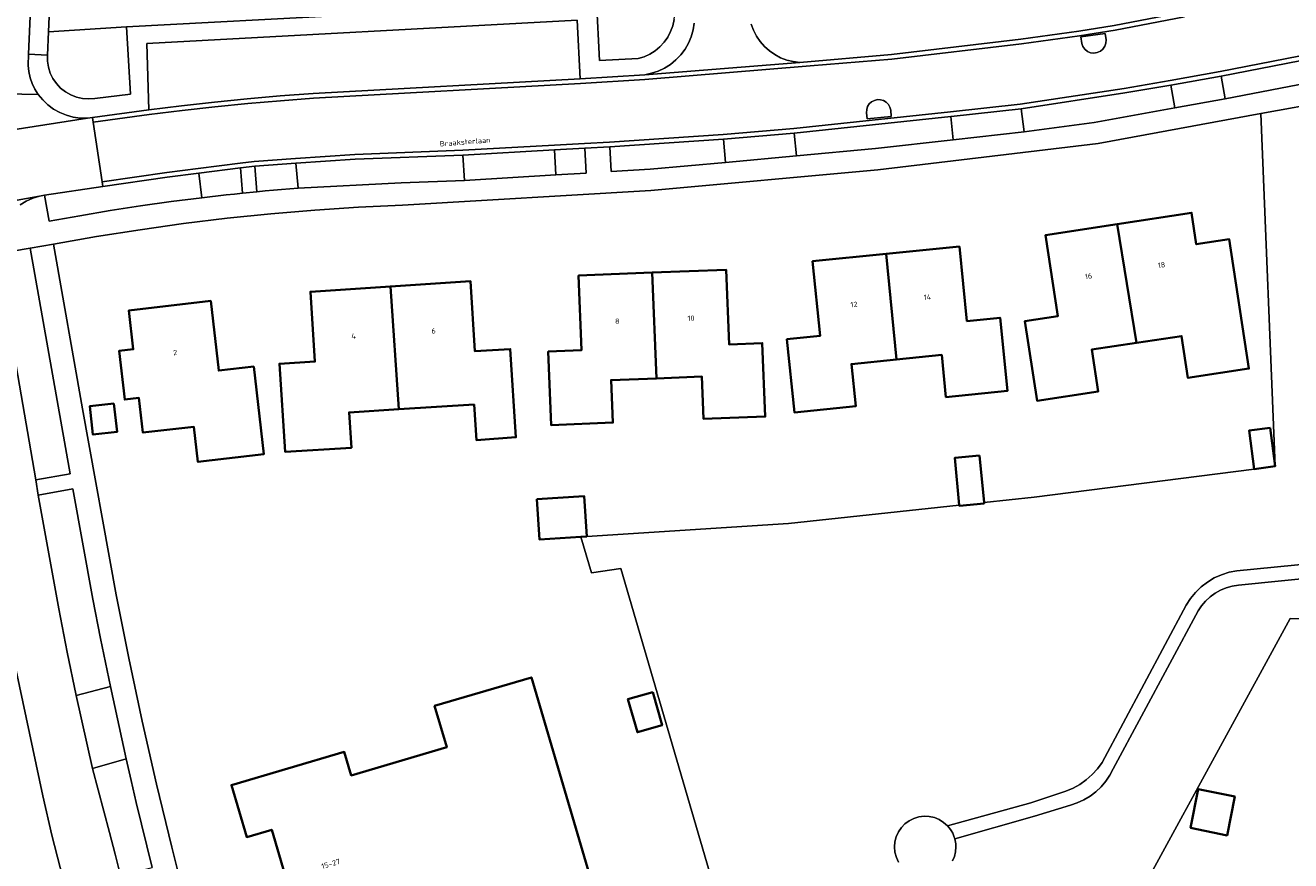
# Model space of a CAD drawing. Header units: metres. Extents: x 229229 to 231729, y 593167 to 595667.
# Tile 235 of 256: x 230768 to 230875, y 594803 to 594874. Entities that reach past the tile are written whole.
import ezdxf
from ezdxf.enums import TextEntityAlignment as Align

# ---------------------------------------------------------------- set-up
doc = ezdxf.new("R2010")
doc.units = ezdxf.units.M
for name, color, linetype, lineweight in [('B-WE-GR-GROENVOORZIENING-GV', 80, 'Continuous', 18), ('B-WE-OG-BEBOUWING-GV', 7, 'Continuous', 35), ('B-WE-OG-BEBOUWING-T18', 10, 'Continuous', 18), ('B-WE-OG-BEBOUWING_SCHUUR-GV', 7, 'Continuous', 35), ('B-WE-OG-TERREIN_ERF-GV', 7, 'Continuous', 18), ('B-WE-OG-TOPOGRAFIE-T18', 10, 'Continuous', 18), ('B-WE-VH-VERHARDING_GESLOTEN-GV', 252, 'Continuous', 18), ('B-WE-VH-VERHARDING_OPEN-GV', 252, 'Continuous', 18)]:
    doc.layers.add(name, color=color, linetype=linetype, lineweight=lineweight)
doc.styles.add('NLCS-ISO-M250-T18', font='NLCS-ISO.ttf', dxfattribs={"height": 0.45})

msp = doc.modelspace()

# ---------------------------------------------------------------- linework, layer by layer
at = {"layer": 'B-WE-GR-GROENVOORZIENING-GV'}
for points in [[(230823.105, 594875.111), (230823.081, 594875.452), (230822.926, 594877.665), (230816.378, 594877.343), (230816.438, 594876.16), (230816.693, 594871.108), (230819.974, 594871.269), (230820.481, 594871.428), (230820.964, 594871.652), (230821.413, 594871.935), (230821.822, 594872.275), (230822.184, 594872.665), (230822.493, 594873.098), (230822.743, 594873.567), (230822.93, 594874.064), (230823.051, 594874.582)], [(230776.536, 594873.953), (230769.911, 594873.552), (230769.826, 594871.574), (230769.828, 594871.053), (230769.907, 594870.538), (230770.063, 594870.041), (230770.291, 594869.573), (230770.587, 594869.144), (230770.943, 594868.765), (230771.353, 594868.442), (230771.805, 594868.185), (230772.292, 594867.998), (230772.8, 594867.886), (230773.32, 594867.852), (230773.839, 594867.895), (230776.882, 594868.264)], [(230885.02, 594872.797), (230869.481, 594869.776), (230869.822, 594867.866), (230885.399, 594870.851)], [(230865.214, 594869.017), (230861.314, 594868.351), (230852.494, 594867.013), (230852.748, 594865.042), (230858.707, 594865.859), (230865.554, 594867.095)], [(230846.728, 594864.372), (230846.539, 594866.363), (230833.23, 594864.943), (230833.442, 594863.02), (230840.146, 594863.639)], [(230827.227, 594864.426), (230817.569, 594863.78), (230817.688, 594861.673), (230821, 594861.871), (230827.391, 594862.461)], [(230791.104, 594860.282), (230799.869, 594860.726), (230805.248, 594860.931), (230805.105, 594863.085), (230795.945, 594862.743), (230790.908, 594862.396)], [(230812.989, 594861.393), (230815.581, 594861.547), (230815.453, 594863.671), (230812.889, 594863.533)], [(230787.423, 594862.134), (230786.226, 594862.001), (230786.396, 594859.848), (230787.616, 594859.971)], [(230782.677, 594861.556), (230780.002, 594861.207), (230774.531, 594860.423), (230769.587, 594859.668), (230769.98, 594857.463), (230772.56, 594857.928), (230775.146, 594858.361), (230777.737, 594858.76), (230780.333, 594859.126), (230782.934, 594859.458)], [(230771.744, 594836.021), (230768.364, 594855.175), (230765.508, 594854.688), (230765.763, 594853.211), (230768.825, 594835.506)], [(230772.263, 594817.211), (230775.164, 594817.966), (230774.743, 594820), (230774.332, 594822.039), (230773.681, 594825.384), (230771.97, 594834.745), (230769.049, 594834.211), (230770.784, 594824.57), (230771.507, 594820.885)], [(230776.503, 594811.826), (230773.658, 594811.018), (230774.136, 594809.2), (230774.613, 594807.382), (230775.088, 594805.564), (230775.563, 594803.745), (230776.037, 594801.926), (230778.709, 594802.589), (230778.25, 594804.432), (230777.8, 594806.277), (230777.358, 594808.125), (230776.926, 594809.974)]]:
    msp.add_lwpolyline(points, close=True, dxfattribs=at)
for points in [[(230829.566, 594874.199), (230829.763, 594873.676), (230830.023, 594873.18), (230830.34, 594872.719), (230830.71, 594872.3), (230831.128, 594871.929), (230831.588, 594871.61), (230832.082, 594871.349), (230832.605, 594871.15), (230833.148, 594871.015), (230833.703, 594870.946), (230841.496, 594871.623), (230852.481, 594872.911), (230857.403, 594873.594), (230860.414, 594874.067), (230866.286, 594875.198)], [(230878.827, 594867.698), (230872.865, 594866.6), (230874.063, 594836.658), (230872.282, 594836.425), (230853.612, 594834.043), (230849.352, 594833.583), (230849.359, 594833.51), (230847.256, 594833.315), (230847.252, 594833.356), (230832.762, 594831.792), (230815.616, 594830.7), (230815.129, 594830.668), (230816.019, 594827.625), (230818.519, 594827.984), (230826.554, 594800.482)], [(230842.098, 594803.039), (230841.906, 594803.451), (230841.788, 594803.891), (230841.748, 594804.344), (230841.786, 594804.786), (230841.898, 594805.215), (230842.081, 594805.62), (230842.33, 594805.987), (230842.637, 594806.307), (230842.995, 594806.57), (230843.391, 594806.768), (230843.816, 594806.897), (230844.256, 594806.952), (230844.7, 594806.931), (230845.133, 594806.836), (230845.544, 594806.669), (230845.921, 594806.434), (230846.252, 594806.139), (230853.325, 594808.079), (230856.295, 594809.07), (230856.909, 594809.332), (230857.492, 594809.658), (230858.036, 594810.046), (230858.535, 594810.489), (230858.984, 594810.983), (230859.377, 594811.523), (230866.514, 594824.871), (230866.877, 594825.438), (230867.304, 594825.959), (230867.787, 594826.427), (230868.322, 594826.837), (230868.9, 594827.182), (230869.514, 594827.458), (230870.156, 594827.661), (230870.817, 594827.789), (230886.074, 594829.275)], [(230893.148, 594828.796), (230870.957, 594826.556), (230870.435, 594826.48), (230869.926, 594826.342), (230869.436, 594826.144), (230868.974, 594825.889), (230868.546, 594825.581), (230868.157, 594825.224), (230867.814, 594824.824), (230867.521, 594824.385), (230860.328, 594810.968), (230860.042, 594810.425), (230859.697, 594809.916), (230859.299, 594809.449), (230858.852, 594809.028), (230858.361, 594808.659), (230857.833, 594808.346), (230857.273, 594808.093), (230856.689, 594807.903), (230853.651, 594806.959), (230846.875, 594805.03), (230846.908, 594804.895), (230846.934, 594804.759), (230846.953, 594804.621), (230846.964, 594804.483), (230846.967, 594804.344), (230846.936, 594803.94), (230846.842, 594803.545), (230846.688, 594803.17)], [(230839.509, 594758.097), (230875.341, 594823.74), (230900.297, 594823.708)]]:
    msp.add_lwpolyline(points, dxfattribs=at)
at = {"layer": 'B-WE-OG-BEBOUWING-GV'}
for points in [[(230862.312, 594847.14), (230866.124, 594847.719), (230866.664, 594844.164), (230871.839, 594844.95), (230870.174, 594855.938), (230867.374, 594855.511), (230866.97, 594858.181), (230860.667, 594857.221)], [(230862.312, 594847.14), (230860.667, 594857.221), (230854.576, 594856.294), (230855.622, 594849.415), (230852.825, 594848.989), (230853.855, 594842.219), (230859.04, 594843.006), (230858.5, 594846.562)], [(230841.029, 594854.683), (230834.792, 594854.06), (230835.436, 594847.73), (230832.619, 594847.444), (230833.251, 594841.233), (230838.454, 594841.758), (230838.092, 594845.343), (230841.925, 594845.73)], [(230841.029, 594854.683), (230841.925, 594845.73), (230845.759, 594846.117), (230846.121, 594842.533), (230851.344, 594843.06), (230850.718, 594849.265), (230847.904, 594848.981), (230847.266, 594855.306)], [(230821.543, 594844.126), (230825.396, 594844.28), (230825.54, 594840.676), (230830.77, 594840.885), (230830.521, 594847.12), (230827.698, 594847.007), (230827.444, 594853.351), (230821.181, 594853.101)], [(230799.649, 594841.496), (230806.05, 594841.899), (230806.253, 594838.888), (230809.597, 594839.121), (230809.122, 594846.613), (230806.125, 594846.423), (230805.748, 594852.367), (230798.95, 594851.924)], [(230821.181, 594853.101), (230814.919, 594852.852), (230815.168, 594846.508), (230812.345, 594846.397), (230812.593, 594840.16), (230817.833, 594840.369), (230817.69, 594843.972), (230821.543, 594844.126)], [(230798.95, 594851.924), (230792.151, 594851.48), (230792.529, 594845.554), (230789.526, 594845.362), (230790.003, 594837.889), (230795.63, 594838.24), (230795.442, 594841.231), (230799.649, 594841.496)], [(230787.349, 594845.133), (230784.37, 594844.788), (230783.687, 594850.696), (230776.739, 594849.896), (230777.108, 594846.594), (230775.901, 594846.459), (230776.383, 594842.32), (230777.584, 594842.459), (230777.924, 594839.522), (230782.265, 594840.008), (230782.598, 594837.035), (230788.204, 594837.69)], [(230775.468, 594841.986), (230773.423, 594841.763), (230773.686, 594839.354), (230775.731, 594839.577)], [(230873.636, 594839.921), (230871.855, 594839.688), (230872.282, 594836.425), (230874.063, 594836.658)], [(230848.981, 594837.584), (230846.878, 594837.389), (230847.252, 594833.356), (230847.256, 594833.315), (230849.359, 594833.51), (230849.352, 594833.583)], [(230811.387, 594833.869), (230811.612, 594830.437), (230815.129, 594830.668), (230815.616, 594830.7), (230815.391, 594834.131)], [(230808.807, 594795.642), (230809.18, 594794.378), (230817.388, 594796.798), (230810.918, 594818.742), (230802.7, 594816.317), (230803.735, 594812.814), (230795.619, 594810.417), (230795.028, 594812.417), (230785.441, 594809.593), (230786.745, 594805.176), (230788.871, 594805.8), (230792.523, 594793.35), (230794.649, 594793.977), (230795.33, 594791.669)], [(230866.877, 594805.954), (230869.986, 594805.328), (230870.648, 594808.614), (230867.539, 594809.24)]]:
    msp.add_lwpolyline(points, close=True, dxfattribs=at)
at = {"layer": 'B-WE-OG-BEBOUWING_SCHUUR-GV'}
msp.add_lwpolyline([(230821.225, 594817.496), (230819.119, 594816.902), (230819.914, 594814.084), (230822.02, 594814.678)], close=True, dxfattribs=at)
at = {"layer": 'B-WE-OG-TERREIN_ERF-GV'}
for points in [[(230818.947, 594932.683), (230796.661, 594931.096), (230795.108, 594931.082), (230774.316, 594931.924), (230773.113, 594928.399), (230772.484, 594925.474), (230772.326, 594924.688), (230772.194, 594923.897), (230772.091, 594923.102), (230772.015, 594922.303), (230771.966, 594921.503), (230769.911, 594873.552), (230776.536, 594873.953), (230795.767, 594874.98), (230816.438, 594876.16), (230816.378, 594877.343), (230822.926, 594877.665), (230821.238, 594901.668)], [(230854.576, 594856.294), (230860.667, 594857.221), (230866.97, 594858.181), (230867.374, 594855.511), (230870.174, 594855.938), (230871.839, 594844.95), (230866.664, 594844.164), (230866.124, 594847.719), (230862.312, 594847.14), (230858.5, 594846.562), (230859.04, 594843.006), (230853.855, 594842.219), (230852.825, 594848.989), (230855.622, 594849.415)], [(230832.619, 594847.444), (230835.436, 594847.73), (230834.792, 594854.06), (230841.029, 594854.683), (230847.266, 594855.306), (230847.904, 594848.981), (230850.718, 594849.265), (230851.344, 594843.06), (230846.121, 594842.533), (230845.759, 594846.117), (230841.925, 594845.73), (230838.092, 594845.343), (230838.454, 594841.758), (230833.251, 594841.233)], [(230825.54, 594840.676), (230825.396, 594844.28), (230821.543, 594844.126), (230817.69, 594843.972), (230817.833, 594840.369), (230812.593, 594840.16), (230812.345, 594846.397), (230815.168, 594846.508), (230814.919, 594852.852), (230821.181, 594853.101), (230827.444, 594853.351), (230827.698, 594847.007), (230830.521, 594847.12), (230830.77, 594840.885)], [(230790.003, 594837.889), (230789.526, 594845.362), (230792.529, 594845.554), (230792.151, 594851.48), (230798.95, 594851.924), (230805.748, 594852.367), (230806.125, 594846.423), (230809.122, 594846.613), (230809.597, 594839.121), (230806.253, 594838.888), (230806.05, 594841.899), (230799.649, 594841.496), (230795.442, 594841.231), (230795.63, 594838.24)], [(230788.204, 594837.69), (230782.598, 594837.035), (230782.265, 594840.008), (230777.924, 594839.522), (230777.584, 594842.459), (230776.383, 594842.32), (230775.901, 594846.459), (230777.108, 594846.594), (230776.739, 594849.896), (230783.687, 594850.696), (230784.37, 594844.788), (230787.349, 594845.133)], [(230775.731, 594839.577), (230773.686, 594839.354), (230773.423, 594841.763), (230775.468, 594841.986)], [(230817.388, 594796.798), (230809.18, 594794.378), (230808.807, 594795.642), (230795.33, 594791.669), (230794.649, 594793.977), (230792.523, 594793.35), (230788.871, 594805.8), (230786.745, 594805.176), (230785.441, 594809.593), (230795.028, 594812.417), (230795.619, 594810.417), (230803.735, 594812.814), (230802.7, 594816.317), (230810.918, 594818.742)], [(230866.877, 594805.954), (230867.539, 594809.24), (230870.648, 594808.614), (230869.986, 594805.328)]]:
    msp.add_lwpolyline(points, close=True, dxfattribs=at)
for points in [[(230826.554, 594800.482), (230818.519, 594827.984), (230816.019, 594827.625), (230815.129, 594830.668), (230811.612, 594830.437), (230811.387, 594833.869), (230815.391, 594834.131), (230815.616, 594830.7), (230832.762, 594831.792), (230847.252, 594833.356), (230846.878, 594837.389), (230848.981, 594837.584), (230849.352, 594833.583), (230853.612, 594834.043), (230872.282, 594836.425), (230871.855, 594839.688), (230873.636, 594839.921), (230874.063, 594836.658), (230872.865, 594866.6), (230859.05, 594864.057), (230840.328, 594861.831), (230821.068, 594860.072), (230799.967, 594858.817), (230796.24, 594858.644), (230792.516, 594858.402), (230788.798, 594858.091), (230785.086, 594857.711), (230781.381, 594857.263), (230777.686, 594856.746), (230774.001, 594856.162), (230770.327, 594855.509), (230772.811, 594841.538), (230775.645, 594825.754), (230776.728, 594820.376), (230777.878, 594815.013), (230779.094, 594809.664), (230780.378, 594804.33), (230781.728, 594799.013)], [(230767.311, 594784.005), (230770.107, 594775.948), (230771.532, 594771.928), (230773.412, 594766.56), (230780.697, 594769.739), (230779.989, 594771.444), (230779.311, 594773.162), (230778.663, 594774.891), (230778.046, 594776.631), (230777.46, 594778.382), (230776.258, 594782.54), (230774.991, 594786.836), (230773.395, 594792.619), (230771.392, 594800.742), (230770.199, 594805.333), (230769.429, 594808.682), (230764.795, 594830.364)], [(230898.716, 594803.137), (230899.305, 594805.71), (230899.818, 594808.3), (230899.98, 594809.296), (230900.051, 594810.271), (230900.389, 594822.141), (230900.297, 594823.708), (230875.341, 594823.74), (230839.509, 594758.097)]]:
    msp.add_lwpolyline(points, dxfattribs=at)
at = {"layer": 'B-WE-VH-VERHARDING_GESLOTEN-GV'}
msp.add_lwpolyline([(230866.36, 594874.805), (230860.49, 594873.675), (230857.462, 594873.198), (230852.532, 594872.514), (230841.536, 594871.225), (230834.585, 594870.645), (230820.549, 594869.507), (230815.073, 594869.162), (230792.42, 594867.905), (230789.624, 594867.698), (230786.831, 594867.457), (230784.04, 594867.182), (230781.254, 594866.874), (230778.471, 594866.532), (230773.712, 594865.868), (230774.472, 594860.819), (230779.948, 594861.603), (230782.627, 594861.953), (230786.176, 594862.398), (230787.379, 594862.532), (230790.878, 594862.795), (230795.924, 594863.142), (230805.09, 594863.485), (230812.867, 594863.933), (230815.432, 594864.07), (230817.542, 594864.179), (230827.2, 594864.825), (230833.2, 594865.342), (230846.512, 594866.762), (230852.434, 594867.408), (230861.251, 594868.746), (230865.144, 594869.41), (230869.405, 594870.169), (230884.947, 594873.19)], dxfattribs=at)
for points in [[(230857.569, 594873.106), (230859.624, 594873.413), (230859.718, 594872.876), (230859.704, 594872.59), (230859.613, 594872.318), (230859.452, 594872.08), (230859.232, 594871.896), (230858.971, 594871.777), (230858.688, 594871.734), (230858.403, 594871.77), (230858.139, 594871.881), (230857.914, 594872.059), (230857.746, 594872.292), (230857.648, 594872.561)], [(230839.372, 594866.679), (230839.387, 594866.944), (230839.468, 594867.197), (230839.611, 594867.42), (230839.807, 594867.6), (230840.041, 594867.725), (230840.3, 594867.785), (230840.565, 594867.778), (230840.82, 594867.704), (230841.048, 594867.567), (230841.233, 594867.377), (230841.364, 594867.146), (230841.432, 594866.889), (230841.48, 594866.356), (230839.426, 594866.155)]]:
    msp.add_lwpolyline(points, close=True, dxfattribs=at)
at = {"layer": 'B-WE-VH-VERHARDING_OPEN-GV'}
for points in [[(230771.966, 594921.503), (230772.015, 594922.303), (230772.091, 594923.102), (230772.194, 594923.897), (230772.326, 594924.688), (230772.484, 594925.474), (230773.113, 594928.399), (230774.316, 594931.924), (230772.627, 594931.995), (230771.917, 594929.983), (230771.43, 594928.122), (230770.696, 594924.61), (230770.466, 594923.178), (230770.357, 594921.841), (230769.141, 594892.917), (230768.225, 594871.643), (230769.826, 594871.574), (230769.911, 594873.552)], [(230814.815, 594874.538), (230778.249, 594872.553), (230778.42, 594866.929), (230781.208, 594867.271), (230784, 594867.58), (230786.795, 594867.855), (230789.594, 594868.097), (230792.395, 594868.305), (230815.051, 594869.561)], [(230859.718, 594872.876), (230859.624, 594873.413), (230857.569, 594873.106), (230857.648, 594872.561), (230857.746, 594872.292), (230857.914, 594872.059), (230858.139, 594871.881), (230858.403, 594871.77), (230858.688, 594871.734), (230858.971, 594871.777), (230859.232, 594871.896), (230859.452, 594872.08), (230859.613, 594872.318), (230859.704, 594872.59)], [(230865.554, 594867.095), (230869.822, 594867.866), (230869.481, 594869.776), (230865.214, 594869.017)], [(230769.04, 594868.224), (230763.459, 594868.332), (230763.38, 594867.895), (230763.263, 594867.466), (230763.111, 594867.049), (230762.923, 594866.646), (230762.702, 594866.261), (230762.379, 594865.805), (230762.009, 594865.387), (230761.596, 594865.01), (230761.145, 594864.681), (230760.661, 594864.401), (230760.15, 594864.175), (230773.214, 594866.204), (230772.61, 594866.213), (230772.012, 594866.296), (230771.429, 594866.454), (230770.87, 594866.683), (230770.344, 594866.979), (230769.858, 594867.339), (230769.422, 594867.756)], [(230841.432, 594866.889), (230841.364, 594867.146), (230841.233, 594867.377), (230841.048, 594867.567), (230840.82, 594867.704), (230840.565, 594867.778), (230840.3, 594867.785), (230840.041, 594867.725), (230839.807, 594867.6), (230839.611, 594867.42), (230839.468, 594867.197), (230839.387, 594866.944), (230839.372, 594866.679), (230839.426, 594866.155), (230841.48, 594866.356)], [(230760.15, 594864.175), (230754.231, 594862.969), (230754.296, 594862.574), (230755.131, 594857.538), (230755.196, 594857.143), (230756.324, 594857.304), (230769.148, 594859.59), (230769.587, 594859.668), (230774.531, 594860.423), (230774.472, 594860.819), (230773.712, 594865.868), (230773.653, 594866.263), (230773.214, 594866.204)], [(230846.539, 594866.363), (230846.728, 594864.372), (230852.748, 594865.042), (230852.494, 594867.013), (230846.555, 594866.364)], [(230833.442, 594863.02), (230833.23, 594864.943), (230827.227, 594864.426), (230827.391, 594862.461)], [(230812.889, 594863.533), (230805.105, 594863.085), (230805.248, 594860.931), (230812.989, 594861.393)], [(230786.226, 594862.001), (230782.677, 594861.556), (230782.934, 594859.458), (230783.626, 594859.541), (230784.318, 594859.621), (230785.01, 594859.699), (230785.703, 594859.775), (230786.396, 594859.848)], [(230790.908, 594862.396), (230787.423, 594862.134), (230787.616, 594859.971), (230788.313, 594860.038), (230789.011, 594860.103), (230789.708, 594860.165), (230790.406, 594860.225), (230791.104, 594860.282)], [(230775.164, 594817.966), (230772.263, 594817.211), (230773.658, 594811.018), (230776.503, 594811.826)]]:
    msp.add_lwpolyline(points, close=True, dxfattribs=at)
for points in [[(230763.459, 594868.332), (230769.04, 594868.224), (230768.756, 594868.671), (230768.526, 594869.148), (230768.352, 594869.648), (230768.238, 594870.165), (230768.184, 594870.692), (230768.225, 594871.643), (230769.141, 594892.917)], [(230823.051, 594874.582), (230822.93, 594874.064), (230822.743, 594873.567), (230822.493, 594873.098), (230822.184, 594872.665), (230821.822, 594872.275), (230821.413, 594871.935), (230820.964, 594871.652), (230820.481, 594871.428), (230819.974, 594871.269), (230816.693, 594871.108), (230816.438, 594876.16)], [(230795.767, 594874.98), (230776.536, 594873.953), (230776.882, 594868.264), (230773.839, 594867.895), (230773.32, 594867.852), (230772.8, 594867.886), (230772.292, 594867.998), (230771.805, 594868.185), (230771.353, 594868.442), (230770.943, 594868.765), (230770.587, 594869.144), (230770.291, 594869.573), (230770.063, 594870.041), (230769.907, 594870.538), (230769.828, 594871.053), (230769.826, 594871.574), (230768.225, 594871.643), (230768.184, 594870.692), (230768.238, 594870.165), (230768.352, 594869.648), (230768.526, 594869.148), (230768.756, 594868.671), (230769.04, 594868.224), (230769.422, 594867.756), (230769.858, 594867.339), (230770.344, 594866.979), (230770.87, 594866.683), (230771.429, 594866.454), (230772.012, 594866.296), (230772.61, 594866.213), (230773.214, 594866.204), (230773.653, 594866.263), (230778.42, 594866.929), (230778.249, 594872.553), (230814.815, 594874.538), (230815.051, 594869.561), (230820.544, 594869.904), (230821.128, 594870.02), (230821.693, 594870.207), (230822.231, 594870.461), (230822.735, 594870.779), (230823.196, 594871.156), (230823.608, 594871.586), (230823.964, 594872.063), (230824.259, 594872.58), (230824.49, 594873.129), (230824.652, 594873.702), (230824.742, 594874.29)], [(230866.286, 594875.198), (230860.414, 594874.067), (230857.403, 594873.594), (230852.481, 594872.911), (230841.496, 594871.623), (230833.703, 594870.946), (230820.544, 594869.904), (230815.051, 594869.561), (230792.395, 594868.305), (230789.594, 594868.097), (230786.795, 594867.855), (230784, 594867.58), (230781.208, 594867.271), (230778.42, 594866.929), (230773.653, 594866.263), (230773.712, 594865.868), (230778.471, 594866.532), (230781.254, 594866.874), (230784.04, 594867.182), (230786.831, 594867.457), (230789.624, 594867.698), (230792.42, 594867.905), (230815.073, 594869.162), (230820.549, 594869.507), (230834.585, 594870.645), (230841.536, 594871.225), (230852.532, 594872.514), (230857.462, 594873.198), (230860.49, 594873.675), (230866.36, 594874.805)], [(230824.742, 594874.29), (230824.652, 594873.702), (230824.49, 594873.129), (230824.259, 594872.58), (230823.964, 594872.063), (230823.608, 594871.586), (230823.196, 594871.156), (230822.735, 594870.779), (230822.231, 594870.461), (230821.693, 594870.207), (230821.128, 594870.02), (230820.544, 594869.904), (230833.703, 594870.946), (230833.148, 594871.015), (230832.605, 594871.15), (230832.082, 594871.349), (230831.588, 594871.61), (230831.128, 594871.929), (230830.71, 594872.3), (230830.34, 594872.719), (230830.023, 594873.18), (230829.763, 594873.676), (230829.566, 594874.199)], [(230884.947, 594873.19), (230869.405, 594870.169), (230865.144, 594869.41), (230861.251, 594868.746), (230852.434, 594867.408), (230846.512, 594866.762), (230833.2, 594865.342), (230827.2, 594864.825), (230817.542, 594864.179), (230815.432, 594864.07), (230812.867, 594863.933), (230805.09, 594863.485), (230795.924, 594863.142), (230790.878, 594862.795), (230787.379, 594862.532), (230786.176, 594862.398), (230782.627, 594861.953), (230779.948, 594861.603), (230774.472, 594860.819), (230774.531, 594860.423), (230780.002, 594861.207), (230782.677, 594861.556), (230786.226, 594862.001), (230787.423, 594862.134), (230790.908, 594862.396), (230795.945, 594862.743), (230805.105, 594863.085), (230812.889, 594863.533), (230815.453, 594863.671), (230817.569, 594863.78), (230827.227, 594864.426), (230833.23, 594864.943), (230846.539, 594866.363), (230846.555, 594866.364), (230852.494, 594867.013), (230861.314, 594868.351), (230865.214, 594869.017), (230869.481, 594869.776), (230885.02, 594872.797)], [(230885.399, 594870.851), (230869.822, 594867.866), (230865.554, 594867.095), (230858.707, 594865.859), (230852.748, 594865.042), (230846.728, 594864.372), (230840.146, 594863.639), (230833.442, 594863.02), (230827.391, 594862.461), (230821, 594861.871), (230817.688, 594861.673), (230817.569, 594863.78), (230815.453, 594863.671), (230815.581, 594861.547), (230812.989, 594861.393), (230805.248, 594860.931), (230799.869, 594860.726), (230791.104, 594860.282), (230790.406, 594860.225), (230789.708, 594860.165), (230789.011, 594860.103), (230788.313, 594860.038), (230787.616, 594859.971), (230786.396, 594859.848), (230785.703, 594859.775), (230785.01, 594859.699), (230784.318, 594859.621), (230783.626, 594859.541), (230782.934, 594859.458), (230780.333, 594859.126), (230777.737, 594858.76), (230775.146, 594858.361), (230772.56, 594857.928), (230769.98, 594857.463), (230769.587, 594859.668), (230769.148, 594859.59), (230768.569, 594859.418), (230768.017, 594859.174), (230767.501, 594858.86)], [(230765.508, 594854.688), (230768.364, 594855.175), (230770.327, 594855.509), (230774.001, 594856.162), (230777.686, 594856.746), (230781.381, 594857.263), (230785.086, 594857.711), (230788.798, 594858.091), (230792.516, 594858.402), (230796.24, 594858.644), (230799.967, 594858.817), (230821.068, 594860.072), (230840.328, 594861.831), (230859.05, 594864.057), (230872.865, 594866.6), (230878.827, 594867.698)], [(230767.501, 594858.86), (230768.017, 594859.174), (230768.569, 594859.418), (230769.148, 594859.59), (230756.324, 594857.304)], [(230781.728, 594799.013), (230780.378, 594804.33), (230779.094, 594809.664), (230777.878, 594815.013), (230776.728, 594820.376), (230775.645, 594825.754), (230772.811, 594841.538), (230770.327, 594855.509), (230768.364, 594855.175), (230771.744, 594836.021), (230768.825, 594835.506), (230769.049, 594834.211), (230771.97, 594834.745), (230773.681, 594825.384), (230774.332, 594822.039), (230774.743, 594820), (230775.164, 594817.966), (230776.503, 594811.826), (230776.926, 594809.974), (230777.358, 594808.125), (230777.8, 594806.277), (230778.25, 594804.432), (230778.709, 594802.589)], [(230776.037, 594801.926), (230775.563, 594803.745), (230775.088, 594805.564), (230774.613, 594807.382), (230774.136, 594809.2), (230773.658, 594811.018), (230772.263, 594817.211), (230771.507, 594820.885), (230770.784, 594824.57), (230769.049, 594834.211), (230768.825, 594835.506), (230765.763, 594853.211)], [(230764.795, 594830.364), (230769.429, 594808.682), (230770.199, 594805.333), (230771.392, 594800.742)], [(230886.074, 594829.275), (230870.817, 594827.789), (230870.156, 594827.661), (230869.514, 594827.458), (230868.9, 594827.182), (230868.322, 594826.837), (230867.787, 594826.427), (230867.304, 594825.959), (230866.877, 594825.438), (230866.514, 594824.871), (230859.377, 594811.523), (230858.984, 594810.983), (230858.535, 594810.489), (230858.036, 594810.046), (230857.492, 594809.658), (230856.909, 594809.332), (230856.295, 594809.07), (230853.325, 594808.079), (230846.252, 594806.139), (230846.419, 594805.944), (230846.567, 594805.734), (230846.693, 594805.51), (230846.796, 594805.274), (230846.875, 594805.03), (230853.651, 594806.959), (230856.689, 594807.903), (230857.273, 594808.093), (230857.833, 594808.346), (230858.361, 594808.659), (230858.852, 594809.028), (230859.299, 594809.449), (230859.697, 594809.916), (230860.042, 594810.425), (230860.328, 594810.968), (230867.521, 594824.385), (230867.814, 594824.824), (230868.157, 594825.224), (230868.546, 594825.581), (230868.974, 594825.889), (230869.436, 594826.144), (230869.926, 594826.342), (230870.435, 594826.48), (230870.957, 594826.556), (230893.148, 594828.796)], [(230846.688, 594803.17), (230846.842, 594803.545), (230846.936, 594803.94), (230846.967, 594804.344), (230846.964, 594804.483), (230846.953, 594804.621), (230846.934, 594804.759), (230846.908, 594804.895), (230846.875, 594805.03), (230846.796, 594805.274), (230846.693, 594805.51), (230846.567, 594805.734), (230846.419, 594805.944), (230846.252, 594806.139), (230845.921, 594806.434), (230845.544, 594806.669), (230845.133, 594806.836), (230844.7, 594806.931), (230844.256, 594806.952), (230843.816, 594806.897), (230843.391, 594806.768), (230842.995, 594806.57), (230842.637, 594806.307), (230842.33, 594805.987), (230842.081, 594805.62), (230841.898, 594805.215), (230841.786, 594804.786), (230841.748, 594804.344), (230841.788, 594803.891), (230841.906, 594803.451), (230842.098, 594803.039)]]:
    msp.add_lwpolyline(points, dxfattribs=at)

# ---------------------------------------------------------------- texts
at = {"layer": 'B-WE-OG-BEBOUWING-T18', "style": 'NLCS-ISO-M250-T18'}
for s, rotation, p in [('18', 8.6, (230864.421, 594853.747)), ('16', 8.6, (230858.223, 594852.803)), ('14', 5.7, (230844.545, 594851.014)), ('12', 5.8, (230838.308, 594850.391)), ('8', 2.2, (230818.209, 594848.98)), ('10', 2.2, (230824.472, 594849.229)), ('4', 3.6, (230795.811, 594847.711)), ('6', 3.6, (230802.609, 594848.154)), ('2', 6.3, (230780.671, 594846.322)), ('15-27', 16.4, (230793.887, 594802.912))]:
    msp.add_text(s, height=0.45, rotation=rotation, dxfattribs=at).set_placement(p, align=Align.MIDDLE)
at = {"layer": 'B-WE-OG-TOPOGRAFIE-T18', "style": 'NLCS-ISO-M250-T18'}
msp.add_text('Braaksterlaan', height=0.45, rotation=4.5, dxfattribs=at).set_placement((230805.285, 594864.204), align=Align.MIDDLE)

doc.saveas('drawing.dxf')
